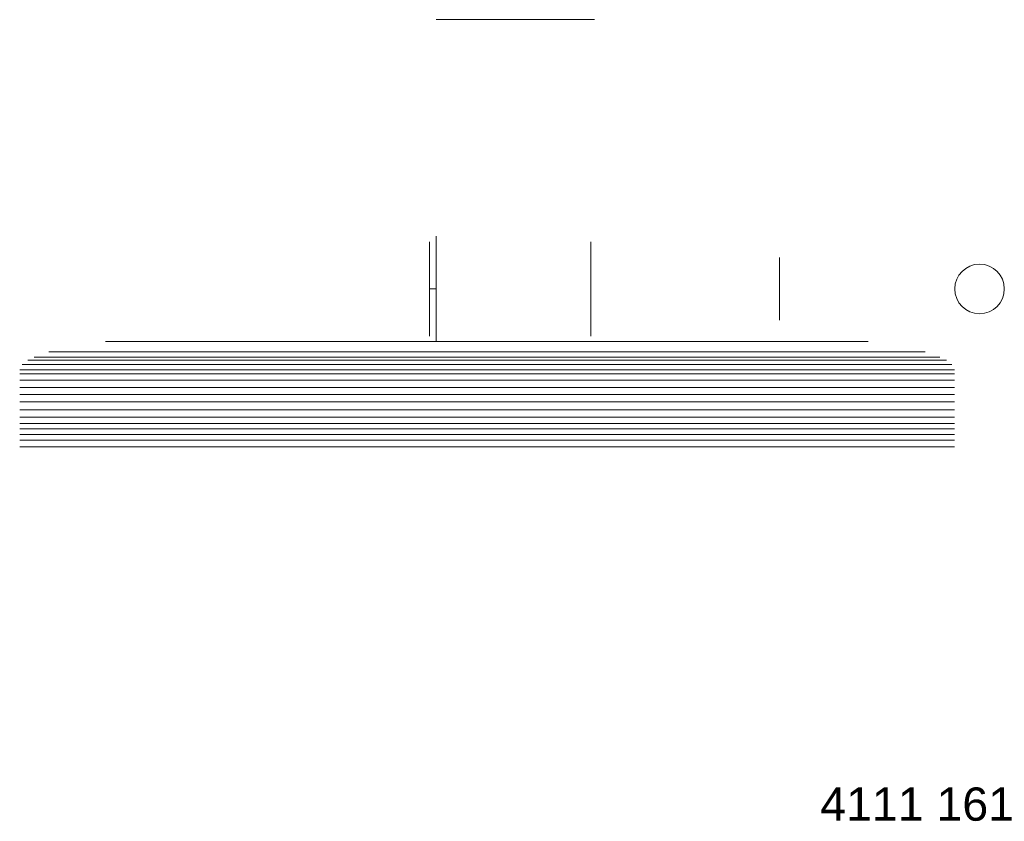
# Model space of a CAD drawing. Header units: millimetres. Extents: x -1077 to -928, y 149 to 271.
import ezdxf

# ---------------------------------------------------------------- set-up
doc = ezdxf.new("R2010")
doc.units = ezdxf.units.MM
doc.header["$LTSCALE"] = 254
doc.layers.get('0').update_dxf_attribs({"lineweight": 5})
doc.layers.add('Keine', color=7, linetype='Continuous', lineweight=5)
doc.styles.add('Arial', font='Arial')

msp = doc.modelspace()

# ---------------------------------------------------------------- linework, layer by layer
at = {"color": 7}
msp.add_line((-1015.45, 223.78), (-1015.45, 222.78), dxfattribs=at)
for points in [[(-1015.45, 229.93, -766.1), (-1015.45, 230.45, -766.08), (-1015.45, 230.97, -766.02), (-1015.45, 231.49, -765.92), (-1015.45, 232, -765.79), (-1015.45, 232.5, -765.62), (-1015.45, 232.98, -765.41), (-1015.45, 233.45, -765.17), (-1015.45, 233.9, -764.89), (-1015.45, 234.32, -764.58), (-1015.45, 234.73, -764.24), (-1015.45, 235.1, -763.88), (-1015.45, 235.45, -763.48), (-1015.45, 235.77, -763.06), (-1015.45, 236.06, -762.62), (-1015.45, 236.31, -762.16), (-1015.45, 236.53, -761.68), (-1015.45, 236.71, -761.19), (-1015.45, 236.86, -760.68), (-1015.45, 236.97, -760.17), (-1015.45, 237.04, -759.65), (-1015.45, 237.07, -759.12), (-1015.45, 237.07, -758.6), (-1015.45, 237.02, -758.07), (-1015.45, 236.94, -757.55), (-1015.45, 236.82, -757.04), (-1015.45, 236.66, -756.54), (-1015.45, 236.46, -756.05), (-1015.45, 236.23, -755.58), (-1015.45, 235.97, -755.12), (-1015.45, 235.67, -754.69), (-1015.45, 235.34, -754.28), (-1015.45, 234.98, -753.89), (-1015.45, 234.6, -753.53), (-1015.45, 234.18, -753.2), (-1015.45, 233.75, -752.91), (-1015.45, 233.3, -752.64), (-1015.45, 232.82, -752.41), (-1015.45, 232.33, -752.21), (-1015.45, 231.83, -752.05), (-1015.45, 231.32, -751.93), (-1015.45, 230.8, -751.85), (-1015.45, 230.28, -751.8), (-1015.45, 229.75, -751.8), (-1015.45, 229.22, -751.83), (-1015.45, 228.7, -751.9), (-1015.45, 228.19, -752.01), (-1015.45, 227.68, -752.16), (-1015.45, 227.19, -752.34), (-1015.45, 226.71, -752.56), (-1015.45, 226.25, -752.81), (-1015.45, 225.81, -753.1), (-1015.45, 225.39, -753.42), (-1015.45, 225, -753.77), (-1015.45, 224.63, -754.14), (-1015.45, 224.29, -754.55), (-1015.45, 223.98, -754.97), (-1015.45, 223.7, -755.42), (-1015.45, 223.46, -755.89), (-1015.45, 223.25, -756.37), (-1015.45, 223.08, -756.87), (-1015.45, 222.95, -757.38), (-1015.45, 222.85, -757.9), (-1015.45, 222.79, -758.42), (-1015.45, 222.78, -758.95)], [(-991.01, 222.78, -758.95), (-991.01, 222.79, -758.42), (-991.01, 222.85, -757.9), (-991.01, 222.95, -757.38), (-991.01, 223.08, -756.87), (-991.01, 223.25, -756.37), (-991.01, 223.46, -755.89), (-991.01, 223.7, -755.42), (-991.01, 223.98, -754.97), (-991.01, 224.29, -754.55), (-991.01, 224.63, -754.14), (-991.01, 225, -753.77), (-991.01, 225.39, -753.42), (-991.01, 225.81, -753.1), (-991.01, 226.25, -752.81), (-991.01, 226.71, -752.56), (-991.01, 227.19, -752.34), (-991.01, 227.68, -752.16), (-991.01, 228.19, -752.01), (-991.01, 228.7, -751.9), (-991.01, 229.22, -751.83), (-991.01, 229.75, -751.8), (-991.01, 230.28, -751.8), (-991.01, 230.8, -751.85), (-991.01, 231.32, -751.93), (-991.01, 231.83, -752.05), (-991.01, 232.33, -752.21), (-991.01, 232.82, -752.41), (-991.01, 233.3, -752.64), (-991.01, 233.75, -752.91), (-991.01, 234.18, -753.2), (-991.01, 234.6, -753.53), (-991.01, 234.98, -753.89), (-991.01, 235.34, -754.28), (-991.01, 235.67, -754.69), (-991.01, 235.97, -755.12), (-991.01, 236.23, -755.58), (-991.01, 236.46, -756.05), (-991.01, 236.66, -756.54), (-991.01, 236.82, -757.04), (-991.01, 236.94, -757.55), (-991.01, 237.02, -758.07), (-991.01, 237.07, -758.6), (-991.01, 237.07, -759.12), (-991.01, 237.04, -759.65), (-991.01, 236.97, -760.17), (-991.01, 236.86, -760.68), (-991.01, 236.71, -761.19), (-991.01, 236.53, -761.68), (-991.01, 236.31, -762.16), (-991.01, 236.06, -762.62), (-991.01, 235.77, -763.06), (-991.01, 235.45, -763.48), (-991.01, 235.1, -763.88), (-991.01, 234.73, -764.24), (-991.01, 234.32, -764.58), (-991.01, 233.9, -764.89), (-991.01, 233.45, -765.17), (-991.01, 232.98, -765.41), (-991.01, 232.5, -765.62), (-991.01, 232, -765.79), (-991.01, 231.49, -765.92), (-991.01, 230.97, -766.02), (-991.01, 230.45, -766.08), (-991.01, 229.93, -766.1)], [(-1015.45, 229.93, -765.1), (-1015.45, 230.38, -765.08), (-1015.45, 230.83, -765.03), (-1015.45, 231.27, -764.95), (-1015.45, 231.71, -764.83), (-1015.45, 232.14, -764.68), (-1015.45, 232.55, -764.51), (-1015.45, 232.96, -764.3), (-1015.45, 233.34, -764.06), (-1015.45, 233.71, -763.79), (-1015.45, 234.06, -763.5), (-1015.45, 234.38, -763.19), (-1015.45, 234.68, -762.85), (-1015.45, 234.95, -762.49), (-1015.45, 235.2, -762.11), (-1015.45, 235.42, -761.71), (-1015.45, 235.61, -761.3), (-1015.45, 235.77, -760.88), (-1015.45, 235.89, -760.44), (-1015.45, 235.98, -760), (-1015.45, 236.05, -759.55), (-1015.45, 236.07, -759.1), (-1015.45, 236.07, -758.64), (-1015.45, 236.03, -758.19), (-1015.45, 235.96, -757.75), (-1015.45, 235.85, -757.31), (-1015.45, 235.72, -756.87), (-1015.45, 235.55, -756.45), (-1015.45, 235.35, -756.05), (-1015.45, 235.12, -755.66), (-1015.45, 234.87, -755.28), (-1015.45, 234.58, -754.93), (-1015.45, 234.27, -754.6), (-1015.45, 233.94, -754.29), (-1015.45, 233.59, -754.01), (-1015.45, 233.22, -753.75), (-1015.45, 232.82, -753.52), (-1015.45, 232.42, -753.32), (-1015.45, 232, -753.16), (-1015.45, 231.57, -753.02), (-1015.45, 231.13, -752.91), (-1015.45, 230.68, -752.84), (-1015.45, 230.23, -752.8), (-1015.45, 229.77, -752.8), (-1015.45, 229.32, -752.83), (-1015.45, 228.87, -752.89), (-1015.45, 228.43, -752.98), (-1015.45, 228, -753.11), (-1015.45, 227.57, -753.26), (-1015.45, 227.16, -753.45), (-1015.45, 226.76, -753.67), (-1015.45, 226.38, -753.92), (-1015.45, 226.02, -754.19), (-1015.45, 225.68, -754.49), (-1015.45, 225.37, -754.82), (-1015.45, 225.08, -755.16), (-1015.45, 224.81, -755.53), (-1015.45, 224.57, -755.91), (-1015.45, 224.37, -756.32), (-1015.45, 224.19, -756.73), (-1015.45, 224.04, -757.16), (-1015.45, 223.92, -757.6), (-1015.45, 223.84, -758.04), (-1015.45, 223.79, -758.49), (-1015.45, 223.78, -758.95)], [(-991.01, 223.78, -758.95), (-991.01, 223.79, -758.49), (-991.01, 223.84, -758.04), (-991.01, 223.92, -757.6), (-991.01, 224.04, -757.16), (-991.01, 224.19, -756.73), (-991.01, 224.37, -756.32), (-991.01, 224.57, -755.91), (-991.01, 224.81, -755.53), (-991.01, 225.08, -755.16), (-991.01, 225.37, -754.82), (-991.01, 225.68, -754.49), (-991.01, 226.02, -754.19), (-991.01, 226.38, -753.92), (-991.01, 226.76, -753.67), (-991.01, 227.16, -753.45), (-991.01, 227.57, -753.26), (-991.01, 228, -753.11), (-991.01, 228.43, -752.98), (-991.01, 228.87, -752.89), (-991.01, 229.32, -752.83), (-991.01, 229.77, -752.8), (-991.01, 230.23, -752.8), (-991.01, 230.68, -752.84), (-991.01, 231.13, -752.91), (-991.01, 231.57, -753.02), (-991.01, 232, -753.16), (-991.01, 232.42, -753.32), (-991.01, 232.82, -753.52), (-991.01, 233.22, -753.75), (-991.01, 233.59, -754.01), (-991.01, 233.94, -754.29), (-991.01, 234.27, -754.6), (-991.01, 234.58, -754.93), (-991.01, 234.87, -755.28), (-991.01, 235.12, -755.66), (-991.01, 235.35, -756.05), (-991.01, 235.55, -756.45), (-991.01, 235.72, -756.87), (-991.01, 235.85, -757.31), (-991.01, 235.96, -757.75), (-991.01, 236.03, -758.19), (-991.01, 236.07, -758.64), (-991.01, 236.07, -759.1), (-991.01, 236.05, -759.55), (-991.01, 235.98, -760), (-991.01, 235.89, -760.44), (-991.01, 235.77, -760.88), (-991.01, 235.61, -761.3), (-991.01, 235.42, -761.71), (-991.01, 235.2, -762.11), (-991.01, 234.95, -762.49), (-991.01, 234.68, -762.85), (-991.01, 234.38, -763.19), (-991.01, 234.06, -763.5), (-991.01, 233.71, -763.79), (-991.01, 233.34, -764.06), (-991.01, 232.96, -764.3), (-991.01, 232.55, -764.51), (-991.01, 232.14, -764.68), (-991.01, 231.71, -764.83), (-991.01, 231.27, -764.95), (-991.01, 230.83, -765.03), (-991.01, 230.38, -765.08), (-991.01, 229.93, -765.1)], [(-1014.45, 229.93, -758.95), (-1015.45, 229.93, -758.95)], [(-1015.45, 225.43, -765.1), (-1015.45, 229.93, -765.1)], [(-1015.45, 225.43, -766.1), (-1015.45, 229.93, -766.1)], [(-991.01, 225.43, -765.1), (-991.01, 229.93, -765.1)], [(-991.01, 225.43, -766.1), (-991.01, 229.93, -766.1)], [(-1015.45, 225.43, -765.1), (-1015.45, 225.43, -766.1)], [(-991.01, 225.43, -765.1), (-991.01, 225.43, -766.1)], [(-1015.45, 223.78, -758.95), (-1015.45, 222.78, -758.95)], [(-991.01, 223.78, -758.95), (-991.01, 222.78, -758.95)], [(-991.01, 222.78, -758.95), (-991.01, 223.78, -758.95)], [(-1064.47, 221.96, -762.92), (-949.03, 221.97, -762.89)], [(-937.22, 219.14, -778.93), (-1076.22, 219.15, -778.88)], [(-1075.26, 219.63, -776.17), (-938.19, 219.63, -776.18)], [(-1073.02, 220.4, -771.8), (-940.44, 220.4, -771.79)], [(-1077.45, 217.67, -787.25), (-936.01, 217.67, -787.25)], [(-1077.08, 218.49, -782.61), (-936.38, 218.49, -782.63)], [(-1077.45, 217.09, -790.55), (-936.01, 217.09, -790.55)], [(-1077.45, 216.11, -796.12), (-936.01, 216.11, -796.12)], [(-1077.45, 215.01, -802.35), (-936.01, 215.01, -802.35)], [(-1077.45, 213.95, -808.38), (-936.01, 213.95, -808.38)], [(-1077.45, 212.85, -814.6), (-936.01, 212.85, -814.6)], [(-1077.45, 211.64, -821.47), (-936.01, 211.64, -821.47)], [(-1077.45, 210.51, -827.87), (-936.01, 210.51, -827.87)], [(-1077.45, 209.59, -833.07), (-936.01, 209.59, -833.07)], [(-1077.45, 208.76, -837.82), (-936.01, 208.76, -837.82)], [(-1077.45, 207.9, -842.68), (-936.01, 207.9, -842.68)], [(-1077.45, 207.05, -847.53), (-936.01, 207.05, -847.53)], [(-1077.45, 206.03, -853.31), (-936.01, 206.03, -853.31)]]:
    msp.add_polyline3d(points, dxfattribs=at)
at = {"color": 7, "extrusion": (0, -1, 0)}
msp.add_circle((-1002.45, -758.95, -270.68), 12, dxfattribs=at)
at = {"color": 7, "extrusion": (1, 0, 0)}
for centre, radius in [((229.93, -758.95, -1014.45), 8), ((229.93, -758.95, -1015.45), 6), ((229.93, -758.95, -962.45), 4.75), ((229.93, -758.95, -962.45), 3.85)]:
    msp.add_circle(centre, radius, dxfattribs=at)
at = {"color": 7, "extrusion": (-1, 0, 0)}
for radius in [4.7, 3.6]:
    msp.add_circle((-229.93, -758.95, 962.45), radius, dxfattribs=at)
at = {"color": 7}
msp.add_circle((-932.2, 229.93), 3.75, dxfattribs=at)

# ---------------------------------------------------------------- texts
at = {"layer": 'Keine', "insert": (-956.31, 154.49), "char_height": 5.034, "width": 30.1115, "attachment_point": 1, "line_spacing_factor": 0.970891, "style": 'Arial'}
msp.add_mtext('4111 161', dxfattribs=at)

doc.saveas('drawing.dxf')
